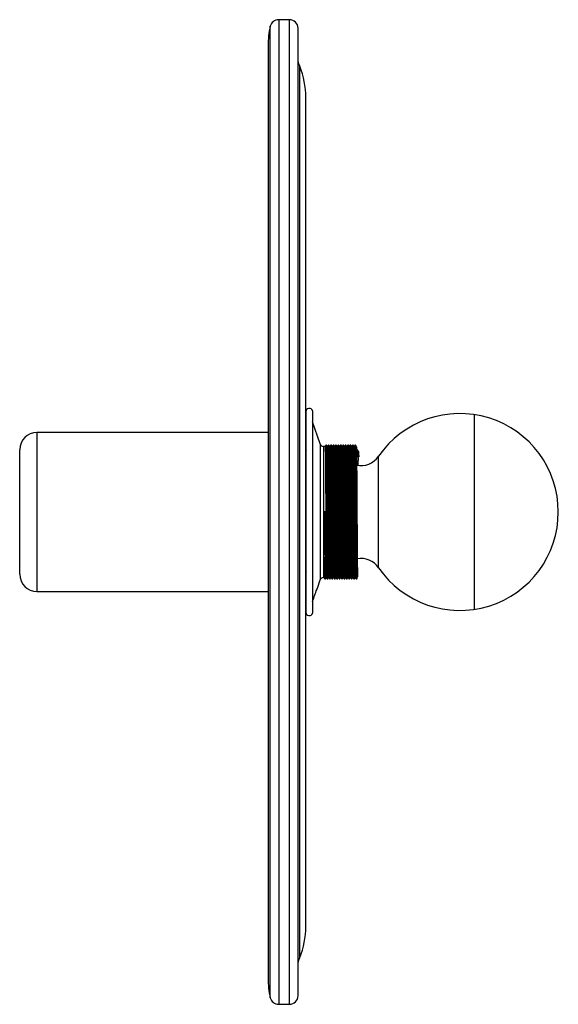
# Paper-space layout '_Inferior' of a CAD drawing. Header units: millimetres. Extents: x -58 to 98, y 18 to 303.
import ezdxf

# ---------------------------------------------------------------- set-up
doc = ezdxf.new("R2010")
doc.units = ezdxf.units.MM

psp = doc.layouts.new('_Inferior')

# ---------------------------------------------------------------- linework, layer by layer
at = {"color": 7, "linetype": 'Continuous', "lineweight": 25}
for p, q in [((20.41, 303.47), (17.31, 303.47)), ((22.91, 20.97), (22.91, 300.97)), ((14.22, 295.97), (14.22, 25.97)), ((25.14, 40.97), (25.14, 280.97)), ((25.14, 189.97), (25.14, 131.97)), ((27.11, 190.23), (27.11, 131.71)), ((73.9, 132.78), (73.9, 189.15)), ((29.28, 180.65), (27.11, 187.1)), ((14.22, 183.97), (-52.61, 183.97)), ((30.75, 179.97), (30.23, 179.97)), ((31.15, 180.35), (30.97, 180.35)), ((31.45, 179.97), (31.37, 179.97)), ((31.85, 180.35), (31.67, 180.35)), ((32.15, 179.97), (32.07, 179.97)), ((32.55, 180.35), (32.37, 180.35)), ((32.85, 179.97), (32.77, 179.97)), ((33.25, 180.35), (33.07, 180.35)), ((33.55, 179.97), (33.47, 179.97)), ((33.95, 180.35), (33.77, 180.35)), ((34.25, 179.97), (34.17, 179.97)), ((34.65, 180.35), (34.47, 180.35)), ((34.95, 179.97), (34.87, 179.97)), ((35.35, 180.35), (35.17, 180.35)), ((35.65, 179.97), (35.57, 179.97)), ((36.05, 180.35), (35.87, 180.35)), ((36.35, 179.97), (36.27, 179.97)), ((36.75, 180.35), (36.57, 180.35)), ((37.05, 179.97), (36.97, 179.97)), ((37.45, 180.35), (37.27, 180.35)), ((37.75, 179.97), (37.67, 179.97)), ((38.15, 180.35), (37.97, 180.35)), ((38.45, 179.97), (38.37, 179.97)), ((38.85, 180.35), (38.67, 180.35)), ((39.15, 179.97), (39.07, 179.97)), ((39.55, 180.35), (39.37, 180.35)), ((-57.61, 142.97), (-57.61, 178.97)), ((39.83, 176.91), (40.05, 177.25)), ((40.44, 176.91), (39.83, 176.91)), ((40.18, 178.85), (40, 178.85)), ((40.05, 177.25), (40.23, 177.25)), ((40.23, 177.25), (40.44, 176.91)), ((30.84, 160.97), (30.23, 160.97)), ((24.97, 143.37), (25.11, 143.37)), ((25.14, 143.29), (25.14, 143.33)), ((25.15, 143.37), (25.15, 143.37)), ((40.07, 143.75), (40.07, 143.76)), ((28.49, 138.94), (29.28, 141.29)), ((30.23, 141.97), (30.4, 141.97)), ((30.62, 141.59), (30.8, 141.59)), ((31.01, 141.97), (31.1, 141.97)), ((31.32, 141.59), (31.5, 141.59)), ((31.71, 141.97), (31.8, 141.97)), ((32.02, 141.59), (32.2, 141.59)), ((32.41, 141.97), (32.5, 141.97)), ((32.72, 141.59), (32.9, 141.59)), ((33.11, 141.97), (33.2, 141.97)), ((33.42, 141.59), (33.6, 141.59)), ((33.81, 141.97), (33.9, 141.97)), ((34.12, 141.59), (34.3, 141.59)), ((34.51, 141.97), (34.6, 141.97)), ((34.82, 141.59), (35, 141.59)), ((35.21, 141.97), (35.3, 141.97)), ((35.52, 141.59), (35.7, 141.59)), ((35.91, 141.97), (36, 141.97)), ((36.22, 141.59), (36.4, 141.59)), ((36.61, 141.97), (36.7, 141.97)), ((36.92, 141.59), (37.1, 141.59)), ((37.31, 141.97), (37.4, 141.97)), ((37.62, 141.59), (37.8, 141.59)), ((38.01, 141.97), (38.1, 141.97)), ((38.32, 141.59), (38.5, 141.59)), ((38.71, 141.97), (38.8, 141.97)), ((39.02, 141.59), (39.2, 141.59)), ((39.41, 141.97), (39.5, 141.97)), ((39.72, 141.59), (39.9, 141.59)), ((-52.61, 137.97), (14.22, 137.97)), ((17.31, 18.47), (20.41, 18.47))]:
    psp.add_line(p, q, dxfattribs=at)
at = {"color": 8, "linetype": 'Continuous', "lineweight": 25}
for p, q in [((17.31, 303.47), (17.31, 18.47)), ((20.41, 18.47), (20.41, 303.47)), ((14.88, 20.39), (14.88, 301.55)), ((23.39, 31.97), (23.39, 289.97)), ((-52.61, 183.97), (-52.61, 137.97)), ((29.28, 180.65), (29.28, 141.29)), ((30.23, 179.97), (30.23, 141.97)), ((46.18, 144.84), (46.18, 177.1))]:
    psp.add_line(p, q, dxfattribs=at)
at = {"color": 7, "linetype": 'Continuous', "lineweight": 25, "flags": 128}
for points in [[(23.39, 289.97), (23.12, 290.69), (22.91, 291.32)], [(31.37, 179.96), (31.26, 180.15), (31.15, 180.34)], [(32.07, 179.96), (31.96, 180.15), (31.85, 180.34)], [(32.77, 179.96), (32.66, 180.15), (32.55, 180.34)], [(33.47, 179.96), (33.36, 180.15), (33.25, 180.34)], [(34.17, 179.96), (34.06, 180.15), (33.95, 180.34)], [(34.87, 179.96), (34.76, 180.15), (34.65, 180.34)], [(35.57, 179.96), (35.46, 180.15), (35.35, 180.34)], [(36.27, 179.96), (36.16, 180.15), (36.05, 180.34)], [(36.97, 179.96), (36.86, 180.15), (36.75, 180.34)], [(37.67, 179.96), (37.56, 180.15), (37.45, 180.34)], [(38.37, 179.96), (38.26, 180.15), (38.15, 180.34)], [(39.07, 179.96), (38.96, 180.15), (38.85, 180.34)], [(39.77, 179.96), (39.66, 180.15), (39.55, 180.34)], [(25.3, 178.85), (25.19, 178.66), (25.08, 178.47)], [(40, 178.85), (39.89, 178.66), (39.78, 178.47)], [(40.4, 178.47), (40.29, 178.66), (40.18, 178.85)], [(25.15, 143.38), (25.26, 143.57), (25.37, 143.76)], [(30.8, 141.59), (30.91, 141.78), (31.02, 141.98)], [(31.5, 141.59), (31.61, 141.78), (31.72, 141.98)], [(32.2, 141.59), (32.31, 141.78), (32.42, 141.98)], [(32.9, 141.59), (33.01, 141.78), (33.12, 141.98)], [(33.6, 141.59), (33.71, 141.78), (33.82, 141.98)], [(34.3, 141.59), (34.41, 141.78), (34.52, 141.98)], [(35, 141.59), (35.11, 141.78), (35.22, 141.98)], [(35.7, 141.59), (35.81, 141.78), (35.92, 141.98)], [(36.4, 141.59), (36.51, 141.78), (36.62, 141.98)], [(37.1, 141.59), (37.21, 141.78), (37.32, 141.98)], [(37.8, 141.59), (37.91, 141.78), (38.02, 141.98)], [(38.5, 141.59), (38.61, 141.78), (38.72, 141.98)], [(39.2, 141.59), (39.31, 141.78), (39.42, 141.98)], [(39.9, 141.59), (40.01, 141.78), (40.12, 141.98)], [(22.91, 30.61), (23.12, 31.25), (23.39, 31.97)]]:
    psp.add_lwpolyline(points, dxfattribs=at)
at = {"color": 7, "linetype": 'Continuous', "lineweight": 25}
for centre, radius, start, end in [((17.31, 300.97), 2.5, 90, 166.5523), ((20.41, 300.97), 2.5, 0, 90), ((38.22, 295.97), 24, 166.5523, 180), ((1.14, 280.97), 24, 0, 22.0243), ((26.14, 189.97), 1, 15, 180), ((69.68, 160.97), 28.5, 214.4703, 145.5297), ((-52.61, 178.97), 5, 90, 180), ((30.23, 180.97), 1, 198.6015, 270), ((41.05, 180.62), 6.23, 258.4842, 325.5297), ((41.05, 141.31), 6.23, 34.4703, 99.5964), ((-52.61, 142.97), 5, 180, 270), ((30.23, 140.97), 1, 90, 161.3985), ((26.14, 131.97), 1, 180, 345), ((1.14, 40.97), 24, 337.9757, 0), ((38.22, 25.97), 24, 180, 193.4477), ((17.31, 20.97), 2.5, 193.4477, 270), ((20.41, 20.97), 2.5, 270, 0)]:
    psp.add_arc(centre, radius, start, end, dxfattribs=at)
for points, knots in [([(30.97, 180.34), (30.93, 180.28), (30.86, 180.16), (30.79, 180.03), (30.75, 179.97)], [0, 0, 0, 0, 0.501597, 1, 1, 1, 1]), ([(30.75, 179.92), (30.75, 179.94), (30.76, 180.07), (30.78, 179.54), (30.8, 178.31), (30.82, 176.3), (30.85, 173.67), (30.87, 170.43), (30.89, 166.78), (30.91, 163.55), (30.93, 160.34), (30.95, 157.1), (30.97, 153.33), (31, 149.86), (31.02, 146.9), (31.04, 144.56), (31.06, 142.94), (31.08, 142.05), (31.1, 142.07), (31.1, 142.07)], [0, 0, 0, 0, 0.0078484, 0.0748293, 0.1402081, 0.2038356, 0.2695369, 0.3366365, 0.4036893, 0.4692563, 0.5017995, 0.5661053, 0.6325712, 0.6998315, 0.7664207, 0.8309581, 0.8950481, 0.9613805, 1, 1, 1, 1]), ([(30.97, 180.3), (30.97, 180.32), (30.98, 180.45), (31, 179.91), (31.02, 178.66), (31.04, 176.61), (31.06, 173.92), (31.09, 170.62), (31.11, 166.89), (31.13, 163.6), (31.15, 160.33), (31.17, 157.02), (31.19, 153.18), (31.22, 149.64), (31.24, 146.62), (31.26, 144.24), (31.28, 142.58), (31.3, 141.68), (31.31, 141.69), (31.32, 141.69)], [0, 0, 0, 0, 0.007848, 0.074828, 0.140205, 0.203831, 0.269532, 0.33663, 0.403681, 0.469247, 0.50179, 0.566094, 0.632559, 0.699817, 0.766405, 0.830941, 0.89503, 0.961361, 1, 1, 1, 1]), ([(31.15, 180.32), (31.15, 180.33), (31.16, 180.45), (31.17, 179.9), (31.2, 178.66), (31.22, 176.61), (31.24, 173.92), (31.26, 170.62), (31.29, 166.89), (31.31, 163.6), (31.32, 160.33), (31.34, 157.02), (31.37, 153.18), (31.39, 149.64), (31.41, 146.62), (31.44, 144.24), (31.46, 142.57), (31.48, 141.66), (31.49, 141.68), (31.5, 141.69)], [0, 0, 0, 0, 0.004646, 0.071601, 0.136954, 0.200557, 0.266233, 0.333306, 0.400333, 0.465875, 0.498405, 0.562686, 0.629126, 0.69636, 0.762924, 0.827436, 0.891501, 0.957808, 1, 1, 1, 1]), ([(31.37, 179.94), (31.37, 179.95), (31.38, 180.07), (31.39, 179.53), (31.41, 178.31), (31.43, 176.3), (31.46, 173.67), (31.48, 170.43), (31.51, 166.78), (31.53, 163.55), (31.54, 160.34), (31.56, 157.1), (31.58, 153.33), (31.61, 149.86), (31.63, 146.9), (31.65, 144.56), (31.68, 142.93), (31.7, 142.04), (31.71, 142.06), (31.71, 142.07)], [0, 0, 0, 0, 0.004492, 0.071457, 0.13682, 0.200432, 0.266118, 0.333202, 0.400239, 0.46579, 0.498325, 0.562616, 0.629066, 0.69631, 0.762884, 0.827406, 0.89148, 0.957797, 1, 1, 1, 1]), ([(31.67, 180.34), (31.63, 180.28), (31.56, 180.16), (31.49, 180.03), (31.45, 179.97)], [0, 0, 0, 0, 0.501597, 1, 1, 1, 1]), ([(31.45, 179.92), (31.45, 179.94), (31.46, 180.07), (31.48, 179.54), (31.5, 178.31), (31.52, 176.3), (31.55, 173.67), (31.57, 170.43), (31.59, 166.78), (31.61, 163.55), (31.63, 160.34), (31.65, 157.1), (31.67, 153.33), (31.7, 149.86), (31.72, 146.9), (31.74, 144.56), (31.76, 142.94), (31.78, 142.05), (31.8, 142.07), (31.8, 142.07)], [0, 0, 0, 0, 0.007848, 0.074829, 0.140208, 0.203836, 0.269537, 0.336636, 0.403689, 0.469256, 0.5018, 0.566105, 0.632571, 0.699831, 0.766421, 0.830958, 0.895048, 0.961381, 1, 1, 1, 1]), ([(31.67, 180.3), (31.67, 180.32), (31.68, 180.45), (31.7, 179.91), (31.72, 178.66), (31.74, 176.61), (31.76, 173.92), (31.79, 170.62), (31.81, 166.89), (31.83, 163.6), (31.85, 160.33), (31.87, 157.02), (31.89, 153.18), (31.92, 149.64), (31.94, 146.62), (31.96, 144.24), (31.98, 142.58), (32, 141.68), (32.01, 141.69), (32.02, 141.69)], [0, 0, 0, 0, 0.007848, 0.074828, 0.140205, 0.203831, 0.269532, 0.33663, 0.403681, 0.469247, 0.50179, 0.566094, 0.632559, 0.699817, 0.766405, 0.830941, 0.89503, 0.961361, 1, 1, 1, 1]), ([(31.85, 180.32), (31.85, 180.33), (31.86, 180.45), (31.87, 179.9), (31.9, 178.66), (31.92, 176.61), (31.94, 173.92), (31.96, 170.62), (31.99, 166.89), (32.01, 163.6), (32.02, 160.33), (32.04, 157.02), (32.07, 153.18), (32.09, 149.64), (32.11, 146.62), (32.14, 144.24), (32.16, 142.57), (32.18, 141.66), (32.19, 141.68), (32.2, 141.69)], [0, 0, 0, 0, 0.004532, 0.071495, 0.136855, 0.200466, 0.266149, 0.33323, 0.400264, 0.465813, 0.498348, 0.562636, 0.629084, 0.696325, 0.762896, 0.827416, 0.891489, 0.957803, 1, 1, 1, 1]), ([(32.07, 179.94), (32.07, 179.95), (32.08, 180.07), (32.09, 179.53), (32.11, 178.31), (32.13, 176.3), (32.16, 173.67), (32.18, 170.43), (32.21, 166.78), (32.23, 163.55), (32.24, 160.34), (32.26, 157.1), (32.28, 153.33), (32.31, 149.86), (32.33, 146.9), (32.35, 144.56), (32.38, 142.93), (32.4, 142.04), (32.41, 142.06), (32.41, 142.07)], [0, 0, 0, 0, 0.004378, 0.07135, 0.136721, 0.200341, 0.266034, 0.333125, 0.40017, 0.465729, 0.498268, 0.562566, 0.629023, 0.696275, 0.762856, 0.827386, 0.891468, 0.957792, 1, 1, 1, 1]), ([(32.37, 180.34), (32.33, 180.28), (32.26, 180.16), (32.19, 180.03), (32.15, 179.97)], [0, 0, 0, 0, 0.501597, 1, 1, 1, 1]), ([(32.15, 179.92), (32.15, 179.94), (32.16, 180.07), (32.18, 179.54), (32.2, 178.31), (32.22, 176.3), (32.25, 173.67), (32.27, 170.43), (32.29, 166.78), (32.31, 163.55), (32.33, 160.34), (32.35, 157.1), (32.37, 153.33), (32.4, 149.86), (32.42, 146.9), (32.44, 144.56), (32.46, 142.94), (32.48, 142.05), (32.5, 142.07), (32.5, 142.07)], [0, 0, 0, 0, 0.007848, 0.074829, 0.140208, 0.203836, 0.269537, 0.336636, 0.403689, 0.469256, 0.5018, 0.566105, 0.632571, 0.699831, 0.766421, 0.830958, 0.895048, 0.961381, 1, 1, 1, 1]), ([(32.37, 180.3), (32.37, 180.32), (32.38, 180.45), (32.4, 179.91), (32.42, 178.66), (32.44, 176.61), (32.46, 173.92), (32.49, 170.62), (32.51, 166.89), (32.53, 163.6), (32.55, 160.33), (32.57, 157.02), (32.59, 153.18), (32.62, 149.64), (32.64, 146.62), (32.66, 144.24), (32.68, 142.58), (32.7, 141.68), (32.71, 141.69), (32.72, 141.69)], [0, 0, 0, 0, 0.007848, 0.074828, 0.140205, 0.203831, 0.269532, 0.33663, 0.403681, 0.469247, 0.50179, 0.566094, 0.632559, 0.699817, 0.766405, 0.830941, 0.89503, 0.961361, 1, 1, 1, 1]), ([(32.55, 180.32), (32.55, 180.33), (32.56, 180.45), (32.57, 179.9), (32.6, 178.66), (32.62, 176.61), (32.64, 173.92), (32.66, 170.62), (32.69, 166.89), (32.71, 163.6), (32.72, 160.33), (32.74, 157.02), (32.77, 153.18), (32.79, 149.64), (32.81, 146.62), (32.84, 144.24), (32.86, 142.57), (32.88, 141.66), (32.89, 141.68), (32.9, 141.69)], [0, 0, 0, 0, 0.0043834, 0.0713559, 0.1367265, 0.2003461, 0.2660392, 0.3331304, 0.4001748, 0.4657336, 0.4982728, 0.5625706, 0.6290281, 0.69628, 0.762861, 0.8273903, 0.8914723, 0.9577965, 1, 1, 1, 1]), ([(32.77, 179.94), (32.77, 179.95), (32.78, 180.07), (32.79, 179.53), (32.81, 178.31), (32.83, 176.3), (32.86, 173.67), (32.88, 170.43), (32.91, 166.78), (32.93, 163.55), (32.94, 160.34), (32.96, 157.1), (32.98, 153.33), (33.01, 149.86), (33.03, 146.9), (33.05, 144.56), (33.08, 142.93), (33.1, 142.04), (33.11, 142.06), (33.11, 142.07)], [0, 0, 0, 0, 0.004229, 0.071211, 0.136592, 0.200221, 0.265924, 0.333025, 0.40008, 0.465649, 0.498193, 0.5625, 0.628968, 0.69623, 0.762821, 0.82736, 0.891452, 0.957786, 1, 1, 1, 1]), ([(33.07, 180.34), (33.03, 180.28), (32.96, 180.16), (32.89, 180.03), (32.85, 179.97)], [0, 0, 0, 0, 0.501597, 1, 1, 1, 1]), ([(32.85, 179.92), (32.85, 179.94), (32.86, 180.07), (32.88, 179.54), (32.9, 178.31), (32.92, 176.3), (32.95, 173.67), (32.97, 170.43), (32.99, 166.78), (33.01, 163.55), (33.03, 160.34), (33.05, 157.1), (33.07, 153.33), (33.1, 149.86), (33.12, 146.9), (33.14, 144.56), (33.16, 142.94), (33.18, 142.05), (33.2, 142.07), (33.2, 142.07)], [0, 0, 0, 0, 0.007848, 0.074829, 0.140208, 0.203836, 0.269537, 0.336636, 0.403689, 0.469256, 0.5018, 0.566105, 0.632571, 0.699831, 0.766421, 0.830958, 0.895048, 0.961381, 1, 1, 1, 1]), ([(33.07, 180.3), (33.07, 180.32), (33.08, 180.45), (33.1, 179.91), (33.12, 178.66), (33.14, 176.61), (33.16, 173.92), (33.19, 170.62), (33.21, 166.89), (33.23, 163.6), (33.25, 160.33), (33.27, 157.02), (33.29, 153.18), (33.32, 149.64), (33.34, 146.62), (33.36, 144.24), (33.38, 142.58), (33.4, 141.68), (33.41, 141.69), (33.42, 141.69)], [0, 0, 0, 0, 0.007848, 0.074828, 0.140205, 0.203831, 0.269532, 0.33663, 0.403681, 0.469247, 0.50179, 0.566094, 0.632559, 0.699817, 0.766405, 0.830941, 0.89503, 0.961361, 1, 1, 1, 1]), ([(33.25, 180.32), (33.25, 180.33), (33.26, 180.45), (33.27, 179.9), (33.3, 178.66), (33.32, 176.61), (33.34, 173.92), (33.36, 170.62), (33.39, 166.89), (33.41, 163.6), (33.42, 160.33), (33.44, 157.02), (33.47, 153.18), (33.49, 149.64), (33.51, 146.62), (33.54, 144.24), (33.56, 142.57), (33.58, 141.66), (33.59, 141.68), (33.6, 141.69)], [0, 0, 0, 0, 0.004626, 0.071582, 0.136937, 0.200541, 0.266218, 0.333293, 0.400321, 0.465864, 0.498395, 0.562677, 0.629118, 0.696354, 0.762919, 0.827432, 0.891499, 0.957807, 1, 1, 1, 1]), ([(33.47, 179.94), (33.47, 179.95), (33.48, 180.07), (33.49, 179.53), (33.51, 178.31), (33.53, 176.3), (33.56, 173.67), (33.58, 170.43), (33.61, 166.78), (33.63, 163.55), (33.64, 160.34), (33.66, 157.1), (33.68, 153.33), (33.71, 149.86), (33.73, 146.9), (33.75, 144.56), (33.78, 142.93), (33.8, 142.04), (33.81, 142.06), (33.81, 142.07)], [0, 0, 0, 0, 0.004472, 0.071438, 0.136802, 0.200416, 0.266103, 0.333188, 0.400226, 0.465779, 0.498315, 0.562607, 0.629058, 0.696304, 0.762879, 0.827402, 0.891478, 0.957796, 1, 1, 1, 1]), ([(33.77, 180.34), (33.73, 180.28), (33.66, 180.16), (33.59, 180.03), (33.55, 179.97)], [0, 0, 0, 0, 0.501597, 1, 1, 1, 1]), ([(33.55, 179.92), (33.55, 179.94), (33.56, 180.07), (33.58, 179.54), (33.6, 178.31), (33.62, 176.3), (33.65, 173.67), (33.67, 170.43), (33.69, 166.78), (33.71, 163.55), (33.73, 160.34), (33.75, 157.1), (33.77, 153.33), (33.8, 149.86), (33.82, 146.9), (33.84, 144.56), (33.86, 142.94), (33.88, 142.05), (33.9, 142.07), (33.9, 142.07)], [0, 0, 0, 0, 0.0078484, 0.0748293, 0.1402081, 0.2038356, 0.2695369, 0.3366365, 0.4036893, 0.4692563, 0.5017995, 0.5661053, 0.6325712, 0.6998315, 0.7664207, 0.8309581, 0.8950481, 0.9613805, 1, 1, 1, 1]), ([(33.77, 180.3), (33.77, 180.32), (33.78, 180.45), (33.8, 179.91), (33.82, 178.66), (33.84, 176.61), (33.86, 173.92), (33.89, 170.62), (33.91, 166.89), (33.93, 163.6), (33.95, 160.33), (33.97, 157.02), (33.99, 153.18), (34.02, 149.64), (34.04, 146.62), (34.06, 144.24), (34.08, 142.58), (34.1, 141.68), (34.11, 141.69), (34.12, 141.69)], [0, 0, 0, 0, 0.007848, 0.074828, 0.140205, 0.203831, 0.269532, 0.33663, 0.403681, 0.469247, 0.50179, 0.566094, 0.632559, 0.699817, 0.766405, 0.830941, 0.89503, 0.961361, 1, 1, 1, 1]), ([(33.95, 180.32), (33.95, 180.33), (33.96, 180.45), (33.97, 179.9), (34, 178.66), (34.02, 176.61), (34.04, 173.92), (34.06, 170.62), (34.09, 166.89), (34.11, 163.6), (34.12, 160.33), (34.14, 157.02), (34.17, 153.18), (34.19, 149.64), (34.21, 146.62), (34.24, 144.24), (34.26, 142.57), (34.28, 141.66), (34.29, 141.68), (34.3, 141.69)], [0, 0, 0, 0, 0.004516, 0.07148, 0.136842, 0.200453, 0.266137, 0.33322, 0.400255, 0.465805, 0.49834, 0.562629, 0.629078, 0.696321, 0.762893, 0.827413, 0.891487, 0.957802, 1, 1, 1, 1]), ([(34.17, 179.94), (34.17, 179.95), (34.18, 180.07), (34.19, 179.53), (34.21, 178.31), (34.23, 176.3), (34.26, 173.67), (34.28, 170.43), (34.31, 166.78), (34.33, 163.55), (34.34, 160.34), (34.36, 157.1), (34.38, 153.33), (34.41, 149.86), (34.43, 146.9), (34.45, 144.56), (34.48, 142.93), (34.5, 142.04), (34.51, 142.06), (34.51, 142.07)], [0, 0, 0, 0, 0.004362, 0.071336, 0.136708, 0.200328, 0.266022, 0.333115, 0.40016, 0.46572, 0.49826, 0.562559, 0.629017, 0.696271, 0.762853, 0.827383, 0.891466, 0.957791, 1, 1, 1, 1]), ([(34.47, 180.34), (34.43, 180.28), (34.36, 180.16), (34.29, 180.03), (34.25, 179.97)], [0, 0, 0, 0, 0.501597, 1, 1, 1, 1]), ([(34.25, 179.92), (34.25, 179.94), (34.26, 180.07), (34.28, 179.54), (34.3, 178.31), (34.32, 176.3), (34.35, 173.67), (34.37, 170.43), (34.39, 166.78), (34.41, 163.55), (34.43, 160.34), (34.45, 157.1), (34.47, 153.33), (34.5, 149.86), (34.52, 146.9), (34.54, 144.56), (34.56, 142.94), (34.58, 142.05), (34.6, 142.07), (34.6, 142.07)], [0, 0, 0, 0, 0.0078484, 0.0748293, 0.1402081, 0.2038356, 0.2695369, 0.3366365, 0.4036893, 0.4692563, 0.5017995, 0.5661053, 0.6325712, 0.6998315, 0.7664207, 0.8309581, 0.8950481, 0.9613805, 1, 1, 1, 1]), ([(34.47, 180.3), (34.47, 180.32), (34.48, 180.45), (34.5, 179.91), (34.52, 178.66), (34.54, 176.61), (34.56, 173.92), (34.59, 170.62), (34.61, 166.89), (34.63, 163.6), (34.65, 160.33), (34.67, 157.02), (34.69, 153.18), (34.72, 149.64), (34.74, 146.62), (34.76, 144.24), (34.78, 142.58), (34.8, 141.68), (34.81, 141.69), (34.82, 141.69)], [0, 0, 0, 0, 0.0078483, 0.0748278, 0.1402053, 0.2038315, 0.2695315, 0.3366298, 0.4036812, 0.4692469, 0.5017895, 0.566094, 0.6325585, 0.6998175, 0.7664054, 0.8309415, 0.8950303, 0.9613613, 1, 1, 1, 1]), ([(34.65, 180.32), (34.65, 180.33), (34.66, 180.45), (34.67, 179.9), (34.7, 178.66), (34.72, 176.61), (34.74, 173.92), (34.76, 170.62), (34.79, 166.89), (34.81, 163.6), (34.82, 160.33), (34.84, 157.02), (34.87, 153.18), (34.89, 149.64), (34.91, 146.62), (34.94, 144.24), (34.96, 142.57), (34.98, 141.66), (34.99, 141.68), (35, 141.69)], [0, 0, 0, 0, 0.004381, 0.0713537, 0.1367244, 0.2003441, 0.2660374, 0.3331288, 0.4001734, 0.4657323, 0.4982716, 0.5625695, 0.6290272, 0.6962793, 0.7628604, 0.8273899, 0.8914721, 0.9577964, 1, 1, 1, 1]), ([(34.87, 179.94), (34.87, 179.95), (34.88, 180.07), (34.89, 179.53), (34.91, 178.31), (34.93, 176.3), (34.96, 173.67), (34.98, 170.43), (35.01, 166.78), (35.03, 163.55), (35.04, 160.34), (35.06, 157.1), (35.08, 153.33), (35.11, 149.86), (35.13, 146.9), (35.15, 144.56), (35.18, 142.93), (35.2, 142.04), (35.21, 142.06), (35.21, 142.07)], [0, 0, 0, 0, 0.004226, 0.071209, 0.13659, 0.200219, 0.265922, 0.333024, 0.400078, 0.465647, 0.498192, 0.562499, 0.628967, 0.696229, 0.76282, 0.827359, 0.891451, 0.957786, 1, 1, 1, 1]), ([(35.17, 180.34), (35.13, 180.28), (35.06, 180.16), (34.99, 180.03), (34.95, 179.97)], [0, 0, 0, 0, 0.501597, 1, 1, 1, 1]), ([(34.95, 179.92), (34.95, 179.94), (34.96, 180.07), (34.98, 179.54), (35, 178.31), (35.02, 176.3), (35.05, 173.67), (35.07, 170.43), (35.09, 166.78), (35.11, 163.55), (35.13, 160.34), (35.15, 157.1), (35.17, 153.33), (35.2, 149.86), (35.22, 146.9), (35.24, 144.56), (35.26, 142.94), (35.28, 142.05), (35.3, 142.07), (35.3, 142.07)], [0, 0, 0, 0, 0.007848, 0.074829, 0.140208, 0.203836, 0.269537, 0.336636, 0.403689, 0.469256, 0.5018, 0.566105, 0.632571, 0.699831, 0.766421, 0.830958, 0.895048, 0.961381, 1, 1, 1, 1]), ([(35.17, 180.3), (35.17, 180.32), (35.18, 180.45), (35.2, 179.91), (35.22, 178.66), (35.24, 176.61), (35.26, 173.92), (35.29, 170.62), (35.31, 166.89), (35.33, 163.6), (35.35, 160.33), (35.37, 157.02), (35.39, 153.18), (35.42, 149.64), (35.44, 146.62), (35.46, 144.24), (35.48, 142.58), (35.5, 141.68), (35.51, 141.69), (35.52, 141.69)], [0, 0, 0, 0, 0.007848, 0.074828, 0.140205, 0.203831, 0.269532, 0.33663, 0.403681, 0.469247, 0.50179, 0.566094, 0.632559, 0.699817, 0.766405, 0.830941, 0.89503, 0.961361, 1, 1, 1, 1]), ([(35.35, 180.32), (35.35, 180.33), (35.36, 180.45), (35.37, 179.9), (35.4, 178.66), (35.42, 176.61), (35.44, 173.92), (35.46, 170.62), (35.49, 166.89), (35.51, 163.6), (35.52, 160.33), (35.54, 157.02), (35.57, 153.18), (35.59, 149.64), (35.61, 146.62), (35.64, 144.24), (35.66, 142.57), (35.68, 141.66), (35.69, 141.68), (35.7, 141.69)], [0, 0, 0, 0, 0.0046054, 0.071563, 0.136919, 0.2005244, 0.2662028, 0.3332791, 0.4003086, 0.4658528, 0.4983847, 0.5626681, 0.6291109, 0.6963478, 0.7629139, 0.8274288, 0.8914965, 0.9578059, 1, 1, 1, 1]), ([(35.57, 179.94), (35.57, 179.95), (35.58, 180.07), (35.59, 179.53), (35.61, 178.31), (35.63, 176.3), (35.66, 173.67), (35.68, 170.43), (35.71, 166.78), (35.73, 163.55), (35.74, 160.34), (35.76, 157.1), (35.78, 153.33), (35.81, 149.86), (35.83, 146.9), (35.85, 144.56), (35.88, 142.93), (35.9, 142.04), (35.91, 142.06), (35.91, 142.07)], [0, 0, 0, 0, 0.004451, 0.071419, 0.136785, 0.2004, 0.266088, 0.333174, 0.400214, 0.465768, 0.498305, 0.562598, 0.629051, 0.696298, 0.762874, 0.827398, 0.891476, 0.957795, 1, 1, 1, 1]), ([(35.87, 180.34), (35.83, 180.28), (35.76, 180.16), (35.69, 180.03), (35.65, 179.97)], [0, 0, 0, 0, 0.501597, 1, 1, 1, 1]), ([(35.65, 179.92), (35.65, 179.94), (35.66, 180.07), (35.68, 179.54), (35.7, 178.31), (35.72, 176.3), (35.75, 173.67), (35.77, 170.43), (35.79, 166.78), (35.81, 163.55), (35.83, 160.34), (35.85, 157.1), (35.87, 153.33), (35.9, 149.86), (35.92, 146.9), (35.94, 144.56), (35.96, 142.94), (35.98, 142.05), (36, 142.07), (36, 142.07)], [0, 0, 0, 0, 0.007848, 0.074829, 0.140208, 0.203836, 0.269537, 0.336636, 0.403689, 0.469256, 0.5018, 0.566105, 0.632571, 0.699831, 0.766421, 0.830958, 0.895048, 0.961381, 1, 1, 1, 1]), ([(35.87, 180.3), (35.87, 180.32), (35.88, 180.45), (35.9, 179.91), (35.92, 178.66), (35.94, 176.61), (35.96, 173.92), (35.99, 170.62), (36.01, 166.89), (36.03, 163.6), (36.05, 160.33), (36.07, 157.02), (36.09, 153.18), (36.12, 149.64), (36.14, 146.62), (36.16, 144.24), (36.18, 142.58), (36.2, 141.68), (36.21, 141.69), (36.22, 141.69)], [0, 0, 0, 0, 0.007848, 0.074828, 0.140205, 0.203831, 0.269532, 0.33663, 0.403681, 0.469247, 0.50179, 0.566094, 0.632559, 0.699817, 0.766405, 0.830941, 0.89503, 0.961361, 1, 1, 1, 1]), ([(36.05, 180.32), (36.05, 180.33), (36.06, 180.45), (36.07, 179.9), (36.1, 178.66), (36.12, 176.61), (36.14, 173.92), (36.16, 170.62), (36.19, 166.89), (36.21, 163.6), (36.22, 160.33), (36.24, 157.02), (36.27, 153.18), (36.29, 149.64), (36.31, 146.62), (36.34, 144.24), (36.36, 142.57), (36.38, 141.66), (36.39, 141.68), (36.4, 141.69)], [0, 0, 0, 0, 0.0044973, 0.0714622, 0.1368253, 0.2004376, 0.2661232, 0.3332067, 0.4002435, 0.4657948, 0.4983302, 0.5626206, 0.6290706, 0.6963148, 0.7628881, 0.82741, 0.8914848, 0.9578013, 1, 1, 1, 1]), ([(36.27, 179.94), (36.27, 179.95), (36.28, 180.07), (36.29, 179.53), (36.31, 178.31), (36.33, 176.3), (36.36, 173.67), (36.38, 170.43), (36.41, 166.78), (36.43, 163.55), (36.44, 160.34), (36.46, 157.1), (36.48, 153.33), (36.51, 149.86), (36.53, 146.9), (36.55, 144.56), (36.58, 142.93), (36.6, 142.04), (36.61, 142.06), (36.61, 142.07)], [0, 0, 0, 0, 0.004343, 0.0713179, 0.1366909, 0.2003127, 0.2660082, 0.3331019, 0.4001488, 0.4657099, 0.4982503, 0.5625504, 0.6290103, 0.6962647, 0.7628481, 0.8273797, 0.8914641, 0.9577906, 1, 1, 1, 1]), ([(36.57, 180.34), (36.53, 180.28), (36.46, 180.16), (36.39, 180.03), (36.35, 179.97)], [0, 0, 0, 0, 0.501597, 1, 1, 1, 1]), ([(36.35, 179.92), (36.35, 179.94), (36.36, 180.07), (36.38, 179.54), (36.4, 178.31), (36.42, 176.3), (36.45, 173.67), (36.47, 170.43), (36.49, 166.78), (36.51, 163.55), (36.53, 160.34), (36.55, 157.1), (36.57, 153.33), (36.6, 149.86), (36.62, 146.9), (36.64, 144.56), (36.66, 142.94), (36.68, 142.05), (36.7, 142.07), (36.7, 142.07)], [0, 0, 0, 0, 0.007848, 0.074829, 0.140208, 0.203836, 0.269537, 0.336636, 0.403689, 0.469256, 0.5018, 0.566105, 0.632571, 0.699831, 0.766421, 0.830958, 0.895048, 0.961381, 1, 1, 1, 1]), ([(36.57, 180.3), (36.57, 180.32), (36.58, 180.45), (36.6, 179.91), (36.62, 178.66), (36.64, 176.61), (36.66, 173.92), (36.69, 170.62), (36.71, 166.89), (36.73, 163.6), (36.75, 160.33), (36.77, 157.02), (36.79, 153.18), (36.82, 149.64), (36.84, 146.62), (36.86, 144.24), (36.88, 142.58), (36.9, 141.68), (36.91, 141.69), (36.92, 141.69)], [0, 0, 0, 0, 0.007848, 0.074828, 0.140205, 0.203831, 0.269532, 0.33663, 0.403681, 0.469247, 0.50179, 0.566094, 0.632559, 0.699817, 0.766405, 0.830941, 0.89503, 0.961361, 1, 1, 1, 1]), ([(36.75, 180.32), (36.75, 180.33), (36.76, 180.45), (36.77, 179.9), (36.8, 178.66), (36.82, 176.61), (36.84, 173.92), (36.86, 170.62), (36.89, 166.89), (36.91, 163.6), (36.92, 160.33), (36.94, 157.02), (36.97, 153.18), (36.99, 149.64), (37.01, 146.62), (37.04, 144.24), (37.06, 142.57), (37.08, 141.66), (37.09, 141.68), (37.1, 141.69)], [0, 0, 0, 0, 0.00471, 0.071661, 0.13701, 0.200609, 0.26628, 0.333349, 0.400372, 0.465909, 0.498438, 0.562714, 0.62915, 0.69638, 0.762939, 0.827447, 0.891508, 0.95781, 1, 1, 1, 1]), ([(36.97, 179.94), (36.97, 179.95), (36.98, 180.07), (36.99, 179.53), (37.01, 178.31), (37.03, 176.3), (37.06, 173.67), (37.08, 170.43), (37.11, 166.78), (37.13, 163.55), (37.14, 160.34), (37.16, 157.1), (37.18, 153.33), (37.21, 149.86), (37.23, 146.9), (37.25, 144.56), (37.28, 142.93), (37.3, 142.04), (37.31, 142.06), (37.31, 142.07)], [0, 0, 0, 0, 0.004556, 0.071517, 0.136876, 0.200484, 0.266165, 0.333245, 0.400277, 0.465824, 0.498358, 0.562644, 0.62909, 0.69633, 0.762899, 0.827417, 0.891487, 0.9578, 1, 1, 1, 1]), ([(37.27, 180.34), (37.23, 180.28), (37.16, 180.16), (37.09, 180.03), (37.05, 179.97)], [0, 0, 0, 0, 0.501597, 1, 1, 1, 1]), ([(37.05, 179.92), (37.05, 179.94), (37.06, 180.07), (37.08, 179.54), (37.1, 178.31), (37.12, 176.3), (37.15, 173.67), (37.17, 170.43), (37.19, 166.78), (37.21, 163.55), (37.23, 160.34), (37.25, 157.1), (37.27, 153.33), (37.3, 149.86), (37.32, 146.9), (37.34, 144.56), (37.36, 142.94), (37.38, 142.05), (37.4, 142.07), (37.4, 142.07)], [0, 0, 0, 0, 0.007848, 0.074829, 0.140208, 0.203836, 0.269537, 0.336636, 0.403689, 0.469256, 0.5018, 0.566105, 0.632571, 0.699831, 0.766421, 0.830958, 0.895048, 0.961381, 1, 1, 1, 1]), ([(37.27, 180.3), (37.27, 180.32), (37.28, 180.45), (37.3, 179.91), (37.32, 178.66), (37.34, 176.61), (37.36, 173.92), (37.39, 170.62), (37.41, 166.89), (37.43, 163.6), (37.45, 160.33), (37.47, 157.02), (37.49, 153.18), (37.52, 149.64), (37.54, 146.62), (37.56, 144.24), (37.58, 142.58), (37.6, 141.68), (37.61, 141.69), (37.62, 141.69)], [0, 0, 0, 0, 0.007848, 0.074828, 0.140205, 0.203831, 0.269532, 0.33663, 0.403681, 0.469247, 0.50179, 0.566094, 0.632559, 0.699817, 0.766405, 0.830941, 0.89503, 0.961361, 1, 1, 1, 1]), ([(37.45, 180.32), (37.45, 180.33), (37.46, 180.45), (37.47, 179.9), (37.5, 178.66), (37.52, 176.61), (37.54, 173.92), (37.56, 170.62), (37.59, 166.89), (37.61, 163.6), (37.62, 160.33), (37.64, 157.02), (37.67, 153.18), (37.69, 149.64), (37.71, 146.62), (37.74, 144.24), (37.76, 142.57), (37.78, 141.66), (37.79, 141.68), (37.8, 141.69)], [0, 0, 0, 0, 0.004586, 0.071545, 0.136902, 0.200509, 0.266189, 0.333266, 0.400297, 0.465842, 0.498375, 0.56266, 0.629104, 0.696342, 0.762909, 0.827425, 0.891494, 0.957805, 1, 1, 1, 1]), ([(37.67, 179.94), (37.67, 179.95), (37.68, 180.07), (37.69, 179.53), (37.71, 178.31), (37.73, 176.3), (37.76, 173.67), (37.78, 170.43), (37.81, 166.78), (37.83, 163.55), (37.84, 160.34), (37.86, 157.1), (37.88, 153.33), (37.91, 149.86), (37.93, 146.9), (37.95, 144.56), (37.98, 142.93), (38, 142.04), (38.01, 142.06), (38.01, 142.07)], [0, 0, 0, 0, 0.004432, 0.071401, 0.136768, 0.200384, 0.266074, 0.333161, 0.400202, 0.465758, 0.498295, 0.562589, 0.629043, 0.696292, 0.762869, 0.827395, 0.891474, 0.957794, 1, 1, 1, 1]), ([(37.97, 180.34), (37.93, 180.28), (37.86, 180.16), (37.79, 180.03), (37.75, 179.97)], [0, 0, 0, 0, 0.501597, 1, 1, 1, 1]), ([(37.75, 179.92), (37.75, 179.94), (37.76, 180.07), (37.78, 179.54), (37.8, 178.31), (37.82, 176.3), (37.85, 173.67), (37.87, 170.43), (37.89, 166.78), (37.91, 163.55), (37.93, 160.34), (37.95, 157.1), (37.97, 153.33), (38, 149.86), (38.02, 146.9), (38.04, 144.56), (38.06, 142.94), (38.08, 142.05), (38.1, 142.07), (38.1, 142.07)], [0, 0, 0, 0, 0.007848, 0.074829, 0.140208, 0.203836, 0.269537, 0.336636, 0.403689, 0.469256, 0.5018, 0.566105, 0.632571, 0.699831, 0.766421, 0.830958, 0.895048, 0.961381, 1, 1, 1, 1]), ([(37.97, 180.3), (37.97, 180.32), (37.98, 180.45), (38, 179.91), (38.02, 178.66), (38.04, 176.61), (38.06, 173.92), (38.09, 170.62), (38.11, 166.89), (38.13, 163.6), (38.15, 160.33), (38.17, 157.02), (38.19, 153.18), (38.22, 149.64), (38.24, 146.62), (38.26, 144.24), (38.28, 142.58), (38.3, 141.68), (38.31, 141.69), (38.32, 141.69)], [0, 0, 0, 0, 0.007848, 0.074828, 0.140205, 0.203831, 0.269532, 0.33663, 0.403681, 0.469247, 0.50179, 0.566094, 0.632559, 0.699817, 0.766405, 0.830941, 0.89503, 0.961361, 1, 1, 1, 1]), ([(38.15, 180.32), (38.15, 180.33), (38.16, 180.45), (38.17, 179.9), (38.2, 178.66), (38.22, 176.61), (38.24, 173.92), (38.26, 170.62), (38.29, 166.89), (38.31, 163.6), (38.32, 160.33), (38.34, 157.02), (38.37, 153.18), (38.39, 149.64), (38.41, 146.62), (38.44, 144.24), (38.46, 142.57), (38.48, 141.66), (38.49, 141.68), (38.5, 141.69)], [0, 0, 0, 0, 0.004476, 0.071443, 0.136807, 0.200421, 0.266108, 0.333193, 0.400231, 0.465784, 0.49832, 0.562612, 0.629063, 0.696308, 0.762883, 0.827406, 0.891482, 0.9578, 1, 1, 1, 1]), ([(38.37, 179.94), (38.37, 179.95), (38.38, 180.07), (38.39, 179.53), (38.41, 178.31), (38.43, 176.3), (38.46, 173.67), (38.48, 170.43), (38.51, 166.78), (38.53, 163.55), (38.54, 160.34), (38.56, 157.1), (38.58, 153.33), (38.61, 149.86), (38.63, 146.9), (38.65, 144.56), (38.68, 142.93), (38.7, 142.04), (38.71, 142.06), (38.71, 142.07)], [0, 0, 0, 0, 0.004322, 0.071298, 0.136673, 0.200296, 0.265993, 0.333088, 0.400136, 0.465699, 0.49824, 0.562541, 0.629003, 0.696258, 0.762843, 0.827376, 0.891462, 0.95779, 1, 1, 1, 1]), ([(38.67, 180.34), (38.63, 180.28), (38.56, 180.16), (38.49, 180.03), (38.45, 179.97)], [0, 0, 0, 0, 0.501597, 1, 1, 1, 1]), ([(38.45, 179.92), (38.45, 179.94), (38.46, 180.07), (38.48, 179.54), (38.5, 178.31), (38.52, 176.3), (38.55, 173.67), (38.57, 170.43), (38.59, 166.78), (38.61, 163.55), (38.63, 160.34), (38.65, 157.1), (38.67, 153.33), (38.7, 149.86), (38.72, 146.9), (38.74, 144.56), (38.76, 142.94), (38.78, 142.05), (38.8, 142.07), (38.8, 142.07)], [0, 0, 0, 0, 0.007848, 0.074829, 0.140208, 0.203836, 0.269537, 0.336636, 0.403689, 0.469256, 0.5018, 0.566105, 0.632571, 0.699831, 0.766421, 0.830958, 0.895048, 0.961381, 1, 1, 1, 1]), ([(38.67, 180.3), (38.67, 180.32), (38.68, 180.45), (38.7, 179.91), (38.72, 178.66), (38.74, 176.61), (38.76, 173.92), (38.79, 170.62), (38.81, 166.89), (38.83, 163.6), (38.85, 160.33), (38.87, 157.02), (38.89, 153.18), (38.92, 149.64), (38.94, 146.62), (38.96, 144.24), (38.98, 142.58), (39, 141.68), (39.01, 141.69), (39.02, 141.69)], [0, 0, 0, 0, 0.007848, 0.074828, 0.140205, 0.203831, 0.269532, 0.33663, 0.403681, 0.469247, 0.50179, 0.566094, 0.632559, 0.699817, 0.766405, 0.830941, 0.89503, 0.961361, 1, 1, 1, 1]), ([(38.85, 180.32), (38.85, 180.33), (38.86, 180.45), (38.87, 179.9), (38.9, 178.66), (38.92, 176.61), (38.94, 173.92), (38.96, 170.62), (38.99, 166.89), (39.01, 163.6), (39.02, 160.33), (39.04, 157.02), (39.07, 153.18), (39.09, 149.64), (39.11, 146.62), (39.14, 144.24), (39.16, 142.57), (39.18, 141.66), (39.19, 141.68), (39.2, 141.69)], [0, 0, 0, 0, 0.00471, 0.07166, 0.13701, 0.200608, 0.26628, 0.333349, 0.400372, 0.465909, 0.498437, 0.562714, 0.62915, 0.69638, 0.762939, 0.827447, 0.891508, 0.95781, 1, 1, 1, 1]), ([(39.07, 179.94), (39.07, 179.95), (39.08, 180.07), (39.09, 179.53), (39.11, 178.31), (39.13, 176.3), (39.16, 173.67), (39.18, 170.43), (39.21, 166.78), (39.23, 163.55), (39.24, 160.34), (39.26, 157.1), (39.28, 153.33), (39.31, 149.86), (39.33, 146.9), (39.35, 144.56), (39.38, 142.93), (39.4, 142.04), (39.41, 142.06), (39.41, 142.07)], [0, 0, 0, 0, 0.004556, 0.071516, 0.136875, 0.200484, 0.266165, 0.333244, 0.400277, 0.465824, 0.498358, 0.562644, 0.62909, 0.69633, 0.762899, 0.827417, 0.891487, 0.9578, 1, 1, 1, 1]), ([(39.37, 180.34), (39.33, 180.28), (39.26, 180.16), (39.19, 180.03), (39.15, 179.97)], [0, 0, 0, 0, 0.501597, 1, 1, 1, 1]), ([(39.15, 179.92), (39.15, 179.94), (39.16, 180.07), (39.18, 179.54), (39.2, 178.31), (39.22, 176.3), (39.25, 173.67), (39.27, 170.43), (39.29, 166.78), (39.31, 163.55), (39.33, 160.34), (39.35, 157.1), (39.37, 153.33), (39.4, 149.86), (39.42, 146.9), (39.44, 144.56), (39.46, 142.93), (39.48, 142.07), (39.5, 142.05), (39.5, 142.04)], [0, 0, 0, 0, 0.0078482, 0.0748271, 0.1402039, 0.2038295, 0.2695289, 0.3366265, 0.4036774, 0.4692424, 0.5017847, 0.5660886, 0.6325524, 0.6998108, 0.7663981, 0.8309335, 0.8950216, 0.9613521, 1, 1, 1, 1]), ([(39.37, 180.3), (39.37, 180.32), (39.38, 180.45), (39.4, 179.91), (39.42, 178.66), (39.44, 176.61), (39.46, 173.92), (39.49, 170.62), (39.51, 166.89), (39.53, 163.6), (39.55, 160.33), (39.57, 157.02), (39.59, 153.18), (39.62, 149.64), (39.64, 146.62), (39.66, 144.24), (39.68, 142.57), (39.7, 141.69), (39.71, 141.67), (39.72, 141.67)], [0, 0, 0, 0, 0.007848, 0.074827, 0.140203, 0.203829, 0.269528, 0.336625, 0.403675, 0.46924, 0.501782, 0.566086, 0.632549, 0.699807, 0.766394, 0.830929, 0.895017, 0.961347, 1, 1, 1, 1]), ([(39.55, 180.32), (39.55, 180.33), (39.56, 180.45), (39.57, 179.9), (39.6, 178.66), (39.62, 176.61), (39.64, 173.92), (39.66, 170.62), (39.69, 166.89), (39.71, 163.6), (39.72, 160.33), (39.74, 157.02), (39.77, 153.18), (39.79, 149.64), (39.81, 146.62), (39.84, 144.24), (39.86, 142.57), (39.88, 141.68), (39.89, 141.67), (39.9, 141.66)], [0, 0, 0, 0, 0.004569, 0.071528, 0.136886, 0.200492, 0.266172, 0.33325, 0.400281, 0.465826, 0.498359, 0.562644, 0.629088, 0.696326, 0.762894, 0.82741, 0.891479, 0.95779, 1, 1, 1, 1]), ([(39.77, 179.87), (39.77, 179.85), (39.79, 179.82), (39.81, 178.73), (39.83, 176.84), (39.85, 174.18), (39.88, 170.86), (39.9, 167.04), (39.93, 163.01), (39.95, 158.92), (39.97, 154.88), (40, 151.07), (40.03, 147.75), (40.05, 145.08), (40.07, 143.24), (40.09, 142.27), (40.1, 142.21), (40.1, 142.2)], [0, 0, 0, 0, 0.051455, 0.124286, 0.194608, 0.266599, 0.340492, 0.414538, 0.48697, 0.557197, 0.629634, 0.703682, 0.777572, 0.849558, 0.919882, 0.992718, 1, 1, 1, 1]), ([(39.83, 176.91), (39.83, 177.04), (39.83, 177.62), (39.83, 178.3), (39.83, 178.38), (39.83, 178.42)], [0, 0, 0, 0, 0.13612, 0.611834, 1, 1, 1, 1]), ([(40, 178.75), (40.01, 178.76), (40.02, 178.79), (40.04, 178.11), (40.05, 177.43), (40.05, 177.25)], [0, 0, 0, 0, 0.3021278, 0.8238616, 1, 1, 1, 1]), ([(40.18, 178.74), (40.18, 178.75), (40.2, 178.77), (40.21, 178.11), (40.22, 177.43), (40.23, 177.25)], [0, 0, 0, 0, 0.284191, 0.819334, 1, 1, 1, 1]), ([(40.32, 174.52), (40.33, 174.95), (40.34, 175.95), (40.35, 176.56), (40.35, 176.91)], [0, 0, 0, 0, 0.425315, 1, 1, 1, 1]), ([(40.4, 178.44), (40.4, 178.45), (40.41, 178.54), (40.42, 178.13), (40.44, 177.32), (40.44, 176.91)], [0, 0, 0, 0, 0.04127, 0.514049, 1, 1, 1, 1]), ([(39.83, 166.98), (39.84, 166.31), (39.85, 164.51), (39.87, 161.43), (39.89, 157.91), (39.92, 154.56), (39.93, 151.49), (39.96, 148.76), (39.98, 146.48), (40, 144.75), (40.03, 143.77), (40.04, 143.37), (40.05, 143.48), (40.05, 143.48)], [0, 0, 0, 0, 0.063315, 0.168714, 0.274145, 0.377493, 0.477492, 0.57983, 0.68485, 0.790486, 0.894597, 0.995252, 1, 1, 1, 1]), ([(30.23, 160.97), (30.23, 159.69), (30.25, 157.1), (30.27, 153.33), (30.3, 149.86), (30.32, 146.9), (30.34, 144.56), (30.36, 142.94), (30.38, 142.05), (30.4, 142.07), (30.4, 142.07)], [0, 0, 0, 0, 0.1290761, 0.262488, 0.3974945, 0.5311541, 0.660695, 0.789338, 0.9224821, 1, 1, 1, 1]), ([(30.62, 160.97), (30.63, 159.67), (30.64, 157.02), (30.67, 153.18), (30.69, 149.64), (30.71, 146.62), (30.74, 144.24), (30.76, 142.57), (30.78, 141.66), (30.79, 141.68), (30.8, 141.69)], [0, 0, 0, 0, 0.128153, 0.26061, 0.394651, 0.527355, 0.655969, 0.783692, 0.915884, 1, 1, 1, 1]), ([(30.84, 160.97), (30.85, 159.69), (30.86, 157.1), (30.88, 153.33), (30.91, 149.86), (30.93, 146.9), (30.95, 144.56), (30.98, 142.93), (31, 142.04), (31.01, 142.06), (31.01, 142.07)], [0, 0, 0, 0, 0.128152, 0.260608, 0.394648, 0.52735, 0.655963, 0.783685, 0.915876, 1, 1, 1, 1]), ([(40.07, 143.76), (40.07, 143.77), (40.07, 143.87), (40.09, 144.73), (40.11, 145.93), (40.12, 147.03), (40.12, 147.35)], [0, 0, 0, 0, 0.007981, 0.417559, 0.831811, 1, 1, 1, 1]), ([(30.56, 144.35), (30.57, 143.75), (30.58, 142.54), (30.6, 141.68), (30.61, 141.69), (30.62, 141.69)], [0, 0, 0, 0, 0.379092, 0.771448, 1, 1, 1, 1]), ([(30.4, 141.97), (30.44, 141.91), (30.51, 141.78), (30.58, 141.65), (30.62, 141.59)], [0, 0, 0, 0, 0.5, 1, 1, 1, 1]), ([(31.1, 141.97), (31.14, 141.91), (31.21, 141.78), (31.28, 141.65), (31.32, 141.59)], [0, 0, 0, 0, 0.5, 1, 1, 1, 1]), ([(31.8, 141.97), (31.84, 141.91), (31.91, 141.78), (31.98, 141.65), (32.02, 141.59)], [0, 0, 0, 0, 0.5, 1, 1, 1, 1]), ([(32.5, 141.97), (32.54, 141.91), (32.61, 141.78), (32.68, 141.65), (32.72, 141.59)], [0, 0, 0, 0, 0.5, 1, 1, 1, 1]), ([(33.2, 141.97), (33.24, 141.91), (33.31, 141.78), (33.38, 141.65), (33.42, 141.59)], [0, 0, 0, 0, 0.4999998, 1, 1, 1, 1]), ([(33.9, 141.97), (33.94, 141.91), (34.01, 141.78), (34.08, 141.65), (34.12, 141.59)], [0, 0, 0, 0, 0.5, 1, 1, 1, 1]), ([(34.6, 141.97), (34.64, 141.91), (34.71, 141.78), (34.78, 141.65), (34.82, 141.59)], [0, 0, 0, 0, 0.5, 1, 1, 1, 1]), ([(35.3, 141.97), (35.34, 141.91), (35.41, 141.78), (35.48, 141.65), (35.52, 141.59)], [0, 0, 0, 0, 0.4999998, 1, 1, 1, 1]), ([(36, 141.97), (36.04, 141.91), (36.11, 141.78), (36.18, 141.65), (36.22, 141.59)], [0, 0, 0, 0, 0.5, 1, 1, 1, 1]), ([(36.7, 141.97), (36.74, 141.91), (36.81, 141.78), (36.88, 141.65), (36.92, 141.59)], [0, 0, 0, 0, 0.4999998, 1, 1, 1, 1]), ([(37.4, 141.97), (37.44, 141.91), (37.51, 141.78), (37.58, 141.65), (37.62, 141.59)], [0, 0, 0, 0, 0.5, 1, 1, 1, 1]), ([(38.1, 141.97), (38.14, 141.91), (38.21, 141.78), (38.28, 141.65), (38.32, 141.59)], [0, 0, 0, 0, 0.5, 1, 1, 1, 1]), ([(38.8, 141.97), (38.84, 141.91), (38.91, 141.78), (38.98, 141.65), (39.02, 141.59)], [0, 0, 0, 0, 0.4999998, 1, 1, 1, 1]), ([(39.5, 141.97), (39.54, 141.91), (39.61, 141.78), (39.68, 141.65), (39.72, 141.59)], [0, 0, 0, 0, 0.5, 1, 1, 1, 1]), ([(39.51, 142.23), (39.51, 142.1), (39.51, 141.92), (39.51, 141.98), (39.51, 142)], [0, 0, 0, 0, 0.718082, 1, 1, 1, 1]), ([(27.11, 134.99), (27.19, 135.23), (27.37, 135.8), (27.7, 136.77), (28.04, 137.74), (28.32, 138.49), (28.48, 138.92), (28.49, 138.93), (28.49, 138.94)], [0, 0, 0, 0, 0.132156, 0.318823, 0.509209, 0.696769, 0.874862, 1, 1, 1, 1])]:
    psp.add_open_spline(points, degree=3, knots=knots, dxfattribs=at)

doc.saveas('drawing.dxf')
